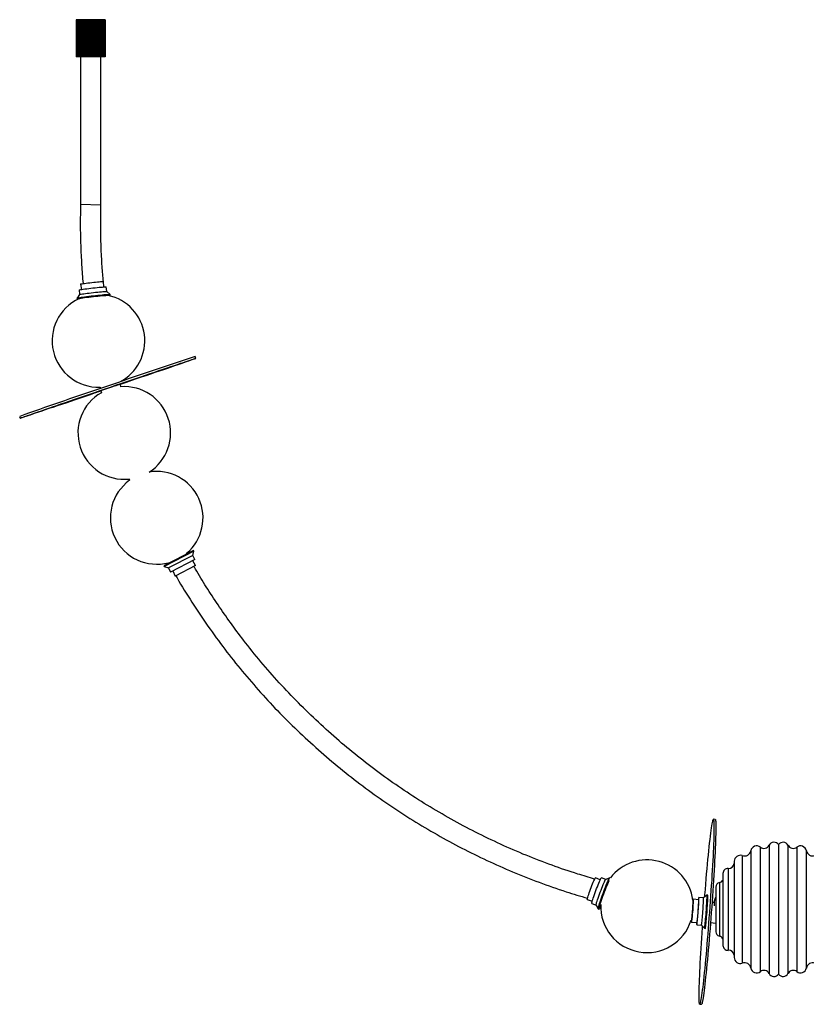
# Paper-space layout '_Frontal' of a CAD drawing. Header units: millimetres. Extents: x -1418 to 189, y -774 to 298.
# Tile 1 of 2: x -1418 to -569, y -774 to 288. Entities that reach past the tile are written whole.
import ezdxf

# ---------------------------------------------------------------- set-up
doc = ezdxf.new("R2010")
doc.units = ezdxf.units.MM

psp = doc.layouts.new('_Frontal')

# ---------------------------------------------------------------- linework, layer by layer
at = {"color": 7, "linetype": 'Continuous', "lineweight": 25}
for p, q in [((-1357.2, 288.2), (-1357.2, 248.2)), ((-1348.8, 288.2), (-1357.2, 288.2)), ((-1357.1, 288.2), (-1357.1, 248.2)), ((-1357, 288.2), (-1357, 248.2)), ((-1356.7, 288.2), (-1356.7, 248.2)), ((-1356.5, 288.2), (-1356.5, 248.2)), ((-1356, 288.2), (-1356, 248.2)), ((-1355.8, 288.2), (-1355.8, 248.2)), ((-1355.1, 288.2), (-1355.1, 248.2)), ((-1354.8, 288.2), (-1354.8, 248.2)), ((-1354, 288.2), (-1354, 248.2)), ((-1353.6, 288.2), (-1353.6, 248.2)), ((-1352.6, 288.2), (-1352.6, 248.2)), ((-1352.1, 288.2), (-1352.1, 248.2)), ((-1351, 288.2), (-1351, 248.2)), ((-1350.5, 288.2), (-1350.5, 248.2)), ((-1349.3, 288.2), (-1349.3, 248.2)), ((-1348.8, 288.2), (-1348.8, 248.2)), ((-1348.7, 288.2), (-1348.7, 248.2)), ((-1333.2, 288.2), (-1348.7, 288.2)), ((-1347.4, 288.2), (-1347.4, 248.2)), ((-1347, 288.2), (-1347, 248.2)), ((-1346.8, 288.2), (-1346.8, 248.2)), ((-1345.4, 288.2), (-1345.4, 248.2)), ((-1345.1, 288.2), (-1345.1, 248.2)), ((-1344.8, 288.2), (-1344.8, 248.2)), ((-1343.3, 288.2), (-1343.3, 248.2)), ((-1343.2, 288.2), (-1343.2, 248.2)), ((-1342.7, 288.2), (-1342.7, 248.2)), ((-1341.2, 288.2), (-1341.2, 248.2)), ((-1341.2, 288.2), (-1341.2, 248.2)), ((-1340.7, 248.2), (-1340.7, 288.2)), ((-1340.6, 288.2), (-1340.6, 248.2)), ((-1339.1, 288.2), (-1339.1, 248.2)), ((-1338.7, 248.2), (-1338.7, 288.2)), ((-1338.5, 288.2), (-1338.5, 248.2)), ((-1337, 288.2), (-1337, 248.2)), ((-1336.7, 248.2), (-1336.7, 288.2)), ((-1336.4, 288.2), (-1336.4, 248.2)), ((-1335, 288.2), (-1335, 248.2)), ((-1334.9, 248.2), (-1334.9, 288.2)), ((-1334.5, 288.2), (-1334.5, 248.2)), ((-1333.2, 288.2), (-1333.2, 248.2)), ((-1333.1, 248.2), (-1333.1, 288.2)), ((-1325.7, 288.2), (-1333.1, 288.2)), ((-1332.7, 288.2), (-1332.7, 248.2)), ((-1331.5, 288.2), (-1331.5, 248.2)), ((-1331, 288.2), (-1331, 248.2)), ((-1329.9, 288.2), (-1329.9, 248.2)), ((-1329.5, 288.2), (-1329.5, 248.2)), ((-1328.6, 288.2), (-1328.6, 248.2)), ((-1328.2, 288.2), (-1328.2, 248.2)), ((-1327.5, 288.2), (-1327.5, 248.2)), ((-1327.2, 288.2), (-1327.2, 248.2)), ((-1326.6, 288.2), (-1326.6, 248.2)), ((-1326.4, 288.2), (-1326.4, 248.2)), ((-1326, 288.2), (-1326, 248.2)), ((-1325.9, 288.2), (-1325.9, 248.2)), ((-1325.7, 288.2), (-1325.7, 248.2)), ((-1325.7, 288.2), (-1325.7, 248.2)), ((-1348.8, 248.2), (-1357.2, 248.2)), ((-1352.4, 248.2), (-1352.4, 88.7)), ((-1333.2, 248.2), (-1348.7, 248.2)), ((-1325.7, 248.2), (-1333.1, 248.2)), ((-1330.4, 88.1), (-1330.4, 248.2)), ((-1330.4, 88.2), (-1352.4, 88.7)), ((-1352.2, 2.9), (-1351.3, -2.8)), ((-1327.1, -0.1), (-1327.4, 5.7)), ((-1353.3, -8.3), (-1356.1, -12.1)), ((-1353.8, -3.3), (-1353.3, -8.3)), ((-1323.9, -5), (-1324.5, -0.1)), ((-1320.4, -8.1), (-1323.9, -5)), ((-1320.2, -9.1), (-1320.3, -8.2)), ((-1356.1, -12.1), (-1356, -13)), ((-1228, -77.2), (-1228.7, -75.3)), ((-1331.3, -108.1), (-1330.9, -109.7)), ((-1330.3, -112), (-1329.7, -114.3)), ((-1418, -139.8), (-1417.3, -141.7)), ((-1300, -207.2), (-1299.4, -208.7)), ((-1230.3, -284.3), (-1262.3, -300.8)), ((-1229.9, -285.1), (-1261.9, -301.6)), ((-1231.1, -289.7), (-1229.9, -285.1)), ((-1229.9, -285.1), (-1230.3, -284.3)), ((-1231.1, -289.7), (-1257.4, -303.2)), ((-1228.9, -294.2), (-1255.2, -307.7)), ((-1237.6, -288.1), (-1238.1, -287.3)), ((-1228.1, -300.6), (-1231.2, -295.4)), ((-1228.9, -294.2), (-1231.1, -289.7)), ((-1262.3, -300.8), (-1261.9, -301.6)), ((-1261.9, -301.6), (-1257.4, -303.2)), ((-1257.4, -297.5), (-1257.1, -298.1)), ((-1257.4, -303.2), (-1255.2, -307.7)), ((-1252.8, -306.5), (-1250.3, -312)), ((-1228.1, -300.6), (-1250.3, -312)), ((-667.4, -574.6), (-669.4, -574.4)), ((-618.8, -604.4), (-618.8, -738.8)), ((-609.3, -602.3), (-609.3, -740.9)), ((-599.1, -601.6), (-599.1, -741.6)), ((-589, -602.3), (-589, -740.9)), ((-579.5, -604.4), (-579.5, -738.8)), ((-638.3, -613.6), (-638.3, -729.6)), ((-629.1, -608.3), (-629.1, -734.9)), ((-569.2, -608.3), (-569.2, -734.9)), ((-646.9, -619.7), (-646.9, -723.5)), ((-659.1, -632.8), (-659.1, -710.4)), ((-653.4, -627.4), (-653.4, -715.8)), ((-791.5, -639.7), (-796.7, -637.5)), ((-785.6, -639.2), (-790.2, -637.5)), ((-781.2, -637.4), (-785.6, -639.2)), ((-780.7, -637.6), (-781.2, -637.4)), ((-666.8, -647.5), (-666.8, -695.7)), ((-662.9, -642.7), (-662.9, -700.5)), ((-676.4, -656.1), (-680.1, -659.1)), ((-675.5, -656.2), (-676.4, -656.1)), ((-805.5, -660.9), (-800.1, -662.6)), ((-800.6, -665.1), (-795.9, -666.9)), ((-795.9, -666.9), (-793.8, -671.1)), ((-691.4, -661.4), (-691.7, -661.4)), ((-685.3, -661.3), (-691.3, -660.6)), ((-680.1, -659.1), (-685.1, -658.7)), ((-668.7, -664.2), (-670.9, -664)), ((-668.6, -662.8), (-668.7, -664.3)), ((-668.6, -662.8), (-668.6, -667.6)), ((-793.8, -671.1), (-792.9, -671.4)), ((-693.6, -683.3), (-692.9, -683.4)), ((-693.2, -685.4), (-687.1, -685.6)), ((-687.3, -688.2), (-682.3, -688.5)), ((-682.3, -688.5), (-679.1, -692)), ((-672.5, -685.9), (-666.8, -686.5)), ((-679.1, -692), (-678.2, -692.1)), ((-684.2, -773.9), (-682.2, -774))]:
    psp.add_line(p, q, dxfattribs=at)
at = {"color": 7, "linetype": 'Continuous', "lineweight": 25, "flags": 128}
for points in [[(-1353.8, -3.3), (-1353.8, -3.3), (-1353.6, -3.2), (-1353, -3.1), (-1352.1, -2.9), (-1350.9, -2.7), (-1349.4, -2.5), (-1347.6, -2.2), (-1345.6, -2), (-1343.5, -1.7), (-1341.2, -1.4), (-1338.9, -1.2), (-1336.6, -0.9), (-1334.4, -0.7), (-1332.3, -0.5), (-1330.3, -0.3), (-1328.6, -0.2), (-1327.1, -0.1), (-1326, 0), (-1325.1, 0), (-1324.6, 0), (-1324.5, -0.1)], [(-1352.2, 2.9), (-1352.2, 3), (-1352, 3.1), (-1351.5, 3.2), (-1350.6, 3.4), (-1349.3, 3.5), (-1347.9, 3.8), (-1346.2, 4), (-1344.3, 4.2), (-1342.2, 4.5), (-1340.1, 4.7), (-1338, 4.9), (-1336, 5.2), (-1334.1, 5.3), (-1332.3, 5.5), (-1330.7, 5.6), (-1329.4, 5.7), (-1328.5, 5.8), (-1327.8, 5.8), (-1327.5, 5.7), (-1327.4, 5.7)], [(-1356.1, -12.1), (-1356.1, -12.1), (-1355.9, -12), (-1355.3, -11.9), (-1354.4, -11.7), (-1353.2, -11.5), (-1351.7, -11.2), (-1350, -11), (-1348, -10.7), (-1345.8, -10.4), (-1343.5, -10.1), (-1341, -9.8), (-1338.5, -9.6), (-1336.1, -9.3), (-1333.6, -9), (-1331.2, -8.8), (-1329, -8.6), (-1327, -8.4), (-1325.1, -8.3), (-1323.6, -8.2), (-1322.3, -8.1), (-1321.3, -8.1), (-1320.7, -8.1), (-1320.4, -8.1), (-1320.3, -8.2)], [(-1356, -13), (-1355.8, -12.9), (-1355.2, -12.8), (-1354.3, -12.6), (-1353.1, -12.4), (-1351.6, -12.1), (-1349.9, -11.9), (-1347.9, -11.6), (-1345.7, -11.3), (-1343.4, -11), (-1340.9, -10.7), (-1338.4, -10.5), (-1336, -10.2), (-1333.5, -9.9), (-1331.1, -9.7), (-1328.9, -9.5), (-1326.9, -9.3), (-1325, -9.2), (-1323.5, -9.1), (-1322.2, -9), (-1321.2, -9), (-1320.6, -9), (-1320.3, -9), (-1320.3, -9.1), (-1320.7, -9.2), (-1321.4, -9.4), (-1321.7, -9.5)], [(-1353.3, -8.3), (-1353.1, -8.2), (-1352.5, -8), (-1351.6, -7.9), (-1350.3, -7.7), (-1348.8, -7.4), (-1347, -7.2), (-1345.1, -6.9), (-1342.9, -6.7), (-1340.7, -6.4), (-1338.4, -6.1), (-1336.1, -5.9), (-1333.8, -5.7), (-1331.7, -5.5), (-1329.8, -5.3), (-1328.1, -5.1), (-1326.6, -5), (-1325.4, -5), (-1324.6, -5), (-1324.1, -5), (-1323.9, -5)], [(-1331.3, -111.9), (-1325.7, -110), (-1320.1, -108.1), (-1314.5, -106.2), (-1308.9, -104.3), (-1303.4, -102.4), (-1297.9, -100.6), (-1292.5, -98.8), (-1287.3, -97), (-1282.1, -95.2), (-1277.1, -93.5), (-1272.3, -91.9), (-1267.7, -90.3), (-1263.2, -88.8), (-1258.9, -87.4), (-1254.9, -86), (-1251.1, -84.8), (-1247.6, -83.6), (-1244.3, -82.5), (-1241.3, -81.5), (-1238.5, -80.6), (-1236.1, -79.8), (-1234, -79.1), (-1232.2, -78.5), (-1230.7, -78), (-1229.5, -77.6), (-1228.7, -77.3), (-1228.2, -77.2), (-1228, -77.2), (-1228.2, -77.2), (-1228.7, -77.4), (-1229.5, -77.7), (-1230.6, -78.1), (-1232.1, -78.7), (-1233.9, -79.3), (-1236, -80), (-1238.4, -80.9), (-1241.1, -81.8), (-1244, -82.9), (-1247.3, -84), (-1250.8, -85.2), (-1254.6, -86.5), (-1258.6, -87.9), (-1262.9, -89.4), (-1267.3, -90.9), (-1272, -92.5), (-1276.8, -94.1), (-1281.8, -95.9), (-1286.9, -97.6), (-1292.2, -99.4), (-1297.5, -101.2), (-1303, -103.1), (-1308.5, -105), (-1309.3, -105.3)], [(-1324, -109.8), (-1321.8, -109), (-1319.6, -108.3), (-1317.6, -107.6), (-1315.6, -106.9), (-1313.8, -106.3), (-1312.2, -105.8), (-1310.9, -105.4), (-1309.8, -105), (-1309, -104.7), (-1308.6, -104.6), (-1308.5, -104.6), (-1308.7, -104.7), (-1309.2, -104.9), (-1309.5, -104.9)], [(-1330.2, -112.4), (-1330.9, -112.6), (-1336.4, -114.5), (-1342, -116.4), (-1347.4, -118.2), (-1352.8, -120.1), (-1358.1, -121.8), (-1363.2, -123.6), (-1368.2, -125.3), (-1373, -126.9), (-1377.7, -128.5), (-1382.2, -130), (-1386.4, -131.4), (-1390.4, -132.8), (-1394.2, -134.1), (-1397.8, -135.2), (-1401.1, -136.3), (-1404.1, -137.3), (-1406.8, -138.3), (-1409.2, -139.1), (-1411.3, -139.8), (-1413.1, -140.3), (-1414.6, -140.8), (-1415.8, -141.2), (-1416.6, -141.5), (-1417.2, -141.6), (-1417.3, -141.7), (-1417.2, -141.6), (-1416.7, -141.4), (-1415.9, -141.1), (-1414.7, -140.7), (-1413.3, -140.1), (-1411.5, -139.5), (-1409.4, -138.8), (-1407, -137.9), (-1404.3, -137), (-1401.3, -136), (-1398, -134.8), (-1394.5, -133.6), (-1390.7, -132.3), (-1386.7, -130.9), (-1382.5, -129.5), (-1378, -127.9), (-1373.4, -126.3), (-1368.5, -124.7), (-1363.6, -123), (-1358.4, -121.2), (-1353.2, -119.4), (-1347.8, -117.6), (-1342.4, -115.7), (-1336.8, -113.8), (-1331.3, -111.9)], [(-1330.4, -112.1), (-1330.7, -112.2), (-1332.4, -112.8), (-1333.8, -113.2), (-1335, -113.7), (-1336, -114), (-1336.6, -114.2), (-1336.9, -114.2), (-1336.8, -114.2), (-1336.4, -114.1), (-1335.7, -113.8), (-1334.7, -113.5), (-1333.4, -113), (-1331.9, -112.5), (-1330.1, -111.9), (-1328.2, -111.2), (-1326.1, -110.5), (-1324, -109.8)], [(-678.8, -658), (-678.6, -655.8), (-678.1, -650), (-677.7, -644.3), (-677.2, -638.7), (-676.7, -633.3), (-676.2, -627.9), (-675.8, -622.8), (-675.3, -617.8), (-674.8, -613), (-674.4, -608.5), (-673.9, -604.1), (-673.5, -600.1), (-673, -596.2), (-672.6, -592.7), (-672.2, -589.4), (-671.8, -586.4), (-671.5, -583.8), (-671.1, -581.4), (-670.8, -579.4), (-670.5, -577.7), (-670.2, -576.4), (-670, -575.4), (-669.7, -574.7), (-669.5, -574.4), (-669.3, -574.5), (-669.2, -574.9), (-669, -575.6), (-668.9, -576.7), (-668.9, -578.1), (-668.8, -579.9), (-668.8, -582), (-668.8, -584.4), (-668.8, -587.2), (-668.9, -590.2), (-669, -593.5), (-669.1, -597.2), (-669.2, -601), (-669.4, -605.2), (-669.6, -609.6), (-669.8, -614.2), (-670.1, -619), (-670.4, -624.1), (-670.7, -629.2), (-671, -634.6), (-671.3, -640.1), (-671.7, -645.7), (-672.1, -651.4), (-672.4, -657.2), (-672.8, -663.1), (-673.3, -669), (-673.7, -674.9), (-674.2, -680.8), (-674.6, -686.7), (-675.1, -692.5), (-675.5, -698.3), (-676, -704), (-676.5, -709.5), (-677, -715), (-677.4, -720.3), (-677.9, -725.5), (-678.4, -730.5), (-678.8, -735.2), (-679.3, -739.8), (-679.8, -744.1), (-680.2, -748.2), (-680.6, -752), (-681, -755.6), (-681.4, -758.9), (-681.8, -761.8), (-682.2, -764.5), (-682.5, -766.8), (-682.9, -768.8), (-683.2, -770.5), (-683.4, -771.9), (-683.7, -772.9), (-683.9, -773.5), (-684.2, -773.8), (-684.3, -773.8), (-684.5, -773.4), (-684.6, -772.7), (-684.7, -771.6), (-684.8, -770.1), (-684.9, -768.4), (-684.9, -766.3), (-684.9, -763.8), (-684.8, -761.1), (-684.8, -758.1), (-684.7, -754.7), (-684.6, -751.1), (-684.4, -747.2), (-684.2, -743.1), (-684, -738.7), (-683.8, -734.1), (-683.6, -729.2), (-683.3, -724.2), (-683, -719), (-682.7, -713.7), (-682.3, -708.2), (-682, -702.6), (-681.6, -696.8), (-681.2, -691.1), (-681.1, -689.8)], [(-667.4, -574.6), (-667.3, -574.6), (-667.2, -575), (-667, -575.8), (-666.9, -576.8), (-666.9, -578.3), (-666.8, -580), (-666.8, -582.1), (-666.8, -584.6), (-666.8, -587.3), (-666.9, -590.3), (-667, -593.7), (-667.1, -597.3), (-667.3, -601.2), (-667.4, -605.3), (-667.6, -609.7), (-667.9, -614.4), (-668.1, -619.2), (-668.4, -624.2), (-668.7, -629.4), (-669, -634.8), (-669.3, -640.2), (-669.7, -645.9), (-670.1, -651.6), (-670.4, -657.4), (-670.9, -663.2), (-671.3, -669.1), (-671.7, -675), (-672.2, -680.9), (-672.6, -686.8), (-673.1, -692.6), (-673.5, -698.4), (-674, -704.1), (-674.5, -709.7), (-675, -715.2), (-675.4, -720.5), (-675.9, -725.6), (-676.4, -730.6), (-676.9, -735.4), (-677.3, -739.9), (-677.8, -744.3), (-678.2, -748.4), (-678.6, -752.2), (-679, -755.7), (-679.4, -759), (-679.8, -762), (-680.2, -764.6), (-680.5, -767), (-680.9, -769), (-681.2, -770.7), (-681.5, -772), (-681.7, -773), (-682, -773.7), (-682.2, -774), (-682.2, -774)], [(-805.5, -660.9), (-805.5, -660.7), (-805.4, -660.2), (-805.2, -659.5), (-804.9, -658.4), (-804.5, -657), (-804, -655.5), (-803.4, -653.7), (-802.7, -651.8), (-802, -649.9), (-801.3, -647.9), (-800.5, -645.9), (-799.8, -644.1), (-799.1, -642.4), (-798.5, -640.9), (-797.9, -639.6), (-797.4, -638.6), (-797.1, -637.9), (-796.8, -637.5), (-796.7, -637.5)], [(-800.6, -665.1), (-800.6, -665), (-800.6, -664.5), (-800.4, -663.6), (-800.1, -662.5), (-799.6, -661.1), (-799.1, -659.5), (-798.5, -657.6), (-797.8, -655.6), (-797, -653.5), (-796.2, -651.3), (-795.4, -649.2), (-794.6, -647.1), (-793.8, -645.1), (-793, -643.2), (-792.3, -641.5), (-791.7, -640.1), (-791.2, -639), (-790.8, -638.2), (-790.4, -637.6), (-790.3, -637.5), (-790.2, -637.5)], [(-795.9, -666.9), (-796, -666.7), (-795.9, -666.2), (-795.7, -665.4), (-795.4, -664.3), (-794.9, -662.9), (-794.4, -661.2), (-793.8, -659.4), (-793.1, -657.4), (-792.3, -655.3), (-791.5, -653.1), (-790.7, -650.9), (-789.9, -648.8), (-789.1, -646.8), (-788.3, -644.9), (-787.6, -643.3), (-787, -641.9), (-786.5, -640.7), (-786.1, -639.9), (-785.8, -639.4), (-785.6, -639.2)], [(-793.8, -671.1), (-793.8, -670.9), (-793.8, -670.4), (-793.6, -669.6), (-793.3, -668.4), (-792.8, -667), (-792.3, -665.4), (-791.7, -663.5), (-791, -661.4), (-790.2, -659.2), (-789.4, -657), (-788.5, -654.6), (-787.7, -652.3), (-786.8, -650), (-785.9, -647.7), (-785.1, -645.6), (-784.3, -643.7), (-783.5, -642), (-782.9, -640.5), (-782.3, -639.3), (-781.8, -638.3), (-781.5, -637.7), (-781.2, -637.4), (-781.2, -637.4)], [(-793, -671.3), (-792.9, -670.7), (-792.7, -669.9), (-792.4, -668.8), (-792, -667.3), (-791.5, -665.7), (-790.9, -663.8), (-790.2, -661.8), (-789.4, -659.6), (-788.6, -657.3), (-787.7, -654.9), (-786.8, -652.6), (-785.9, -650.3), (-785.1, -648), (-784.2, -645.9), (-783.4, -644), (-782.7, -642.3), (-782, -640.8), (-782, -640.6)], [(-679.1, -692), (-679.1, -692), (-679, -691.8), (-678.9, -691.3), (-678.7, -690.5), (-678.6, -689.3), (-678.4, -687.8), (-678.2, -686.1), (-678, -684.1), (-677.8, -681.9), (-677.6, -679.6), (-677.4, -677.2), (-677.2, -674.7), (-677, -672.2), (-676.9, -669.7), (-676.7, -667.4), (-676.6, -665.1), (-676.5, -663), (-676.4, -661.2), (-676.3, -659.6), (-676.3, -658.2), (-676.3, -657.2), (-676.3, -656.5), (-676.4, -656.2), (-676.4, -656.1)], [(-678.2, -692.1), (-678.1, -691.9), (-678, -691.4), (-677.8, -690.5), (-677.7, -689.4), (-677.5, -687.9), (-677.3, -686.2), (-677.1, -684.2), (-676.9, -682), (-676.7, -679.7), (-676.5, -677.3), (-676.3, -674.8), (-676.1, -672.3), (-676, -669.8), (-675.8, -667.4), (-675.7, -665.2), (-675.6, -663.1), (-675.5, -661.2), (-675.4, -659.6), (-675.4, -658.3), (-675.4, -657.3), (-675.4, -656.6), (-675.5, -656.2), (-675.5, -656.2)], [(-791.1, -668.1), (-791.5, -669), (-792, -670.1), (-792.5, -670.9), (-792.8, -671.3), (-792.9, -671.4), (-793, -671.3)], [(-693.2, -685.4), (-693.1, -685.3), (-693, -684.7), (-692.9, -683.9), (-692.7, -682.7), (-692.6, -681.2), (-692.4, -679.5), (-692.2, -677.6), (-692.1, -675.6), (-691.9, -673.5), (-691.7, -671.4), (-691.6, -669.4), (-691.5, -667.4), (-691.4, -665.6), (-691.3, -664), (-691.3, -662.7), (-691.2, -661.7), (-691.3, -661), (-691.3, -660.6), (-691.4, -660.6), (-691.5, -661), (-691.5, -661.2)], [(-691.5, -661.7), (-691.4, -661.6), (-691.4, -661.6), (-691.3, -661.9), (-691.3, -662.7), (-691.3, -663.7), (-691.4, -665.1), (-691.5, -666.7), (-691.6, -668.5), (-691.7, -670.4), (-691.8, -672.5), (-692, -674.5), (-692.2, -676.5), (-692.3, -678.4), (-692.5, -680.1), (-692.6, -681.6), (-692.8, -682.8), (-692.9, -683.7), (-693, -684.3), (-693.1, -684.5), (-693.1, -684.5)], [(-687.3, -688.2), (-687.2, -688), (-687.1, -687.4), (-687, -686.6), (-686.8, -685.4), (-686.6, -683.9), (-686.5, -682.1), (-686.3, -680.1), (-686.1, -678), (-685.9, -675.8), (-685.7, -673.4), (-685.6, -671.1), (-685.4, -668.9), (-685.3, -666.8), (-685.2, -664.8), (-685.1, -663), (-685, -661.5), (-685, -660.3), (-685, -659.4), (-685.1, -658.9), (-685.1, -658.7), (-685.2, -658.9), (-685.3, -659.4), (-685.4, -660.3), (-685.6, -661.3)], [(-687.1, -685.6), (-687, -685.4), (-686.9, -684.9), (-686.8, -684), (-686.7, -682.9), (-686.5, -681.5), (-686.3, -679.8), (-686.2, -678), (-686, -676), (-685.9, -674), (-685.7, -671.9), (-685.6, -669.9), (-685.5, -668), (-685.4, -666.2), (-685.3, -664.7), (-685.2, -663.4), (-685.2, -662.4), (-685.2, -661.7), (-685.3, -661.3), (-685.3, -661.3)], [(-682.3, -688.5), (-682.2, -688.4), (-682.1, -687.8), (-682, -686.9), (-681.8, -685.7), (-681.7, -684.2), (-681.5, -682.5), (-681.3, -680.5), (-681.1, -678.4), (-680.9, -676.1), (-680.7, -673.8), (-680.6, -671.5), (-680.4, -669.3), (-680.3, -667.1), (-680.2, -665.2), (-680.1, -663.4), (-680.1, -661.9), (-680, -660.7), (-680, -659.8), (-680.1, -659.3), (-680.1, -659.1)]]:
    psp.add_lwpolyline(points, dxfattribs=at)
at = {"color": 7, "linetype": 'Continuous', "lineweight": 25}
for centre, radius, start, end in [((-1333, -58.2), 50, 297.4451, 77.8398), ((-1333, -58.2), 50, 114.8198, 271.9505), ((-1355.1, -10.4), 2.73, 251.084, 281.2177), ((886.1, -6528.1), 6790.5, 108.1454, 109.06476), ((486, -5512.2), 5699.9, 108.5986, 109.5137), ((-1305.1, -157.6), 50, 119.6766, 275.8082), ((-1305.1, -157.6), 50, 302.3664, 94.1631), ((-1270.1, -249.2), 50, 310.0662, 99.3855), ((-1270.1, -249.2), 50, 125.8761, 284.69), ((-622.7, -609.6), 6.47, 52.5373, 169.1196), ((-614.9, -599.4), 6.37, 232.5373, 332.13), ((-604, -605.2), 6.01, 36.2201, 152.13), ((-594.3, -605.2), 6.01, 27.87, 143.7799), ((-583.3, -599.4), 6.37, 207.87, 307.4627), ((-575.5, -609.6), 6.47, 10.8804, 127.4627), ((-640.5, -619.7), 6.45, 70.2407, 180), ((-635.9, -607), 6.97, 250.2407, 349.1196), ((-562.3, -607), 6.97, 190.8804, 289.7593), ((-741.1, -668.2), 50, 7.6523, 142.2501), ((-653.1, -621.2), 6.26, 267.079, 350.3088), ((-653.7, -632.8), 5.41, 87.079, 180), ((-661.9, -647.5), 4.97, 101.8135, 180), ((-664.1, -637), 5.77, 281.8135, 329.0428), ((-660.8, -663.3), 7.77, 140.5924, 176.39), ((-741.1, -668.2), 50, 177.7055, 342.3737), ((-684.3, -684.1), 8.98, 175.2269, 188.4245), ((-689.6, -683.7), 3.58, 176.3829, 192.3027), ((-677.4, -686.6), 10.1, 174.2204, 189.0408), ((-661.9, -695.7), 4.97, 180, 258.1865), ((-664.1, -706.2), 5.77, 30.9572, 78.1865), ((-653.7, -710.4), 5.41, 180, 272.921), ((-653.1, -722), 6.26, 9.6912, 92.921), ((-640.5, -723.5), 6.45, 180, 289.7593), ((-635.9, -736.2), 6.97, 10.8804, 109.7593), ((-562.3, -736.2), 6.97, 70.2407, 169.1196), ((-622.7, -733.6), 6.47, 190.8804, 307.4627), ((-614.9, -743.8), 6.37, 27.87, 127.4627), ((-604, -738), 6.01, 207.87, 323.7799), ((-594.3, -738), 6.01, 216.2201, 332.13), ((-583.3, -743.8), 6.37, 52.5373, 152.13), ((-575.5, -733.6), 6.47, 232.5373, 349.1196)]:
    psp.add_arc(centre, radius, start, end, dxfattribs=at)
for points, knots in [([(-1352.4, 88.7), (-1352.5, 81.3), (-1352.7, 66.6), (-1352.3, 45), (-1351.2, 24), (-1350.3, 10.3), (-1349.6, 3.5), (-1349.6, 3.5)], [0, 0, 0, 0, 0.261449, 0.515395, 0.761352, 0.998917, 1, 1, 1, 1]), ([(-1327.7, 5.7), (-1328.2, 11.1), (-1329.2, 23.7), (-1330.2, 43.7), (-1330.7, 65.8), (-1330.5, 80.7), (-1330.4, 88.2)], [0, 0, 0, 0, 0.198506, 0.45925, 0.726553, 1, 1, 1, 1]), ([(-1308.7, -107.9), (-1308.8, -107.4), (-1309.1, -106.4), (-1309.3, -105.4), (-1309.4, -104.9)], [0, 0, 0, 0, 0.506839, 1, 1, 1, 1]), ([(-797.6, -638.9), (-803.7, -637.1), (-819.1, -632.6), (-843.8, -624.1), (-871.6, -613.5), (-899.1, -601.5), (-926.1, -588.5), (-952.5, -574.4), (-978.2, -559.4), (-1003.2, -543.4), (-1027.3, -526.5), (-1050.8, -508.6), (-1073.6, -489.8), (-1095.8, -469.9), (-1117.3, -449), (-1138, -427.2), (-1157.8, -404.6), (-1175.3, -382.9), (-1190.6, -362.3), (-1204, -343.2), (-1216.6, -323.9), (-1225.2, -310), (-1229.4, -302.5), (-1230, -301.6)], [0, 0, 0, 0, 0.033913, 0.086105, 0.139331, 0.192647, 0.246003, 0.299344, 0.35263, 0.404993, 0.457427, 0.50989, 0.562338, 0.615681, 0.669017, 0.72242, 0.77585, 0.829261, 0.871186, 0.912963, 0.95395, 0.994013, 1, 1, 1, 1]), ([(-1249.5, -311.7), (-1249.1, -312.4), (-1243.7, -322.2), (-1232.2, -340.4), (-1215, -366.1), (-1196.9, -390.9), (-1177.9, -414.8), (-1158.1, -437.8), (-1137.4, -460), (-1115.6, -481.4), (-1092.9, -502.1), (-1069.3, -522), (-1044.9, -540.9), (-1019.7, -558.8), (-993.9, -575.5), (-967.7, -591.1), (-941.1, -605.6), (-913.9, -618.9), (-886, -631.3), (-857.5, -642.5), (-830.6, -652.1), (-813, -657.3), (-805.3, -659.6)], [0, 0, 0, 0, 0.004683, 0.05809, 0.111548, 0.16501, 0.217482, 0.269895, 0.322366, 0.374883, 0.428357, 0.481793, 0.535151, 0.588543, 0.641978, 0.694458, 0.746894, 0.799242, 0.851588, 0.904899, 0.958175, 1, 1, 1, 1])]:
    psp.add_open_spline(points, degree=3, knots=knots, dxfattribs=at)

doc.saveas('drawing.dxf')
